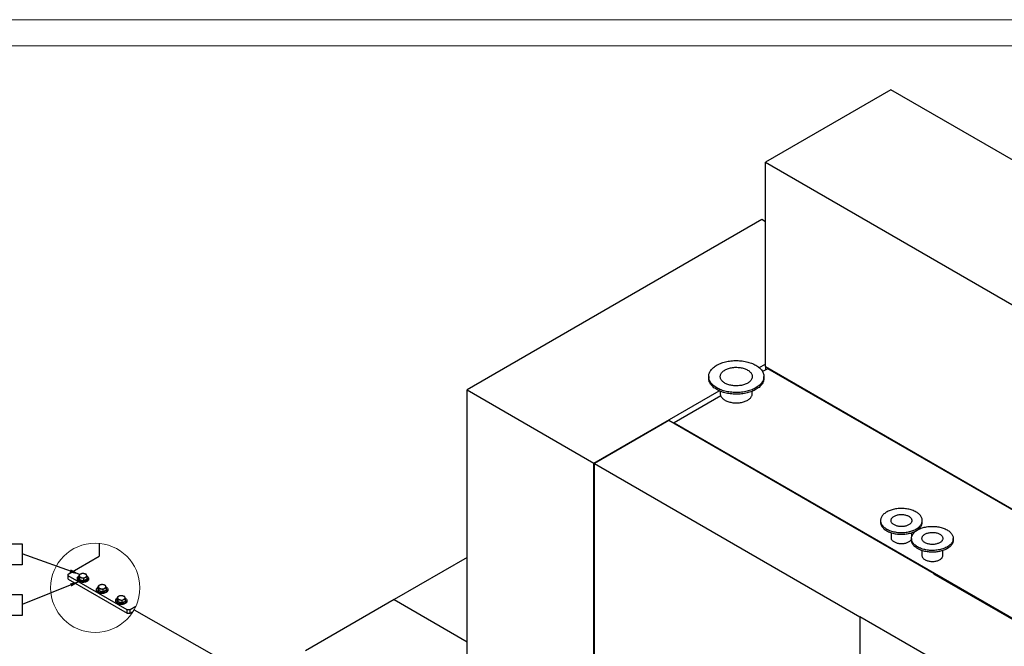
# Model space of a CAD drawing. Header units: millimetres. Extents: x 0 to 841, y 0 to 594.
# Tile 216 of 256: x 548 to 737, y 474 to 594. Entities that reach past the tile are written whole.
import ezdxf

# ---------------------------------------------------------------- set-up
doc = ezdxf.new("R2010")
doc.units = ezdxf.units.MM
doc.layers.add('NOTES', color=6, linetype='Continuous')
doc.layers.add('TRAIT-FORT', color=4, linetype='Continuous', lineweight=25)
doc.styles.add('SLDTEXTSTYLE0', font='TXT', dxfattribs={"width": 0.75})
doc.dimstyles.new('SLDDIMSTYLE2', dxfattribs={"dimtxt": 0.18, "dimasz": 2, "dimexe": 0, "dimexo": 0.0625, "dimgap": 0, "dimtad": 0, "dimtih": 1, "dimtoh": 1, "dimdec": 0, "dimrnd": 1e-09, "dimzin": 0, "dimdsep": 46, "dimtxsty": 'Standard', "dimblk1": 'NONE', "dimblk2": 'NONE', "dimsah": 1, "dimcen": 0.09, "dimadec": 0, "dimazin": 0, "dimtfac": 2, "dimtdec": 0, "dimtofl": 0, "dimtmove": 0, "dimatfit": 3, "dimldrblk": 'NONE', "dimfxl": 1, "dimfrac": 2, "dimtolj": 1, "dimtzin": 0, "dimarcsym": 0})
doc.dimstyles.new('SLDDIMSTYLE3', dxfattribs={"dimtxt": 0.18, "dimasz": 2, "dimexe": 0, "dimexo": 0.0625, "dimgap": 0, "dimtad": 0, "dimtih": 1, "dimtoh": 1, "dimdec": 0, "dimrnd": 1e-09, "dimzin": 0, "dimdsep": 46, "dimtxsty": 'Standard', "dimsah": 1, "dimcen": 0.09, "dimadec": 0, "dimazin": 0, "dimtfac": 2, "dimtdec": 0, "dimtofl": 0, "dimtmove": 0, "dimatfit": 3, "dimfxl": 1, "dimfrac": 2, "dimtolj": 1, "dimtzin": 0, "dimarcsym": 0})

# ---------------------------------------------------------------- blocks, each defined once
blk = doc.blocks.new('_None')
blk = doc.blocks.new('SW_NOTE_5')
at = {"layer": 'NOTES', "color": 0}
for p, q in [((-25.79, -2.11), (-25.79, 1.91)), ((-25.79, 1.91), (0, 1.91)), ((0, 1.91), (0, -2.11)), ((0, -2.11), (-25.79, -2.11))]:
    blk.add_line(p, q, dxfattribs=at)
at = {"layer": 'NOTES', "color": 0, "insert": (-12.84, 1.55), "char_height": 3, "attachment_point": 2, "style": 'SLDTEXTSTYLE0'}
blk.add_mtext('VIS H M12x50', dxfattribs=at)
blk = doc.blocks.new('SW_NOTE_6')
at = {"layer": 'NOTES', "color": 0}
for p, q in [((-29.43, -2.11), (-29.43, 1.91)), ((-29.43, 1.91), (0, 1.91)), ((0, 1.91), (0, -2.11)), ((0, -2.11), (-29.43, -2.11))]:
    blk.add_line(p, q, dxfattribs=at)
at = {"layer": 'NOTES', "color": 0, "insert": (-14.87, 1.58), "char_height": 3, "attachment_point": 2, "style": 'SLDTEXTSTYLE0'}
blk.add_mtext('RONDELLE M 12', dxfattribs=at)

msp = doc.modelspace()

# ---------------------------------------------------------------- linework, layer by layer
at = {"color": 7, "linetype": 'Continuous', "lineweight": 18}
for p, q in [((841, 594), (0, 594)), ((836, 589), (5, 589))]:
    msp.add_line(p, q, dxfattribs=at)
msp.add_circle((562.463, 485.068), 8.561, dxfattribs=at)
at = {"layer": 'TRAIT-FORT', "color": 4, "linetype": 'Continuous', "lineweight": 25}
for p, q in [((715.115, 580.568), (691.073, 566.689)), ((791.2, 536.645), (715.115, 580.568)), ((691.073, 527.495), (691.073, 566.689)), ((691.073, 566.689), (767.158, 522.766)), ((690.366, 555.661), (633.826, 523.021)), ((691.073, 555.253), (690.366, 555.661)), ((689.864, 527.287), (691.073, 527.985)), ((691.073, 527.495), (691.073, 526.842)), ((691.073, 527.495), (767.158, 483.573)), ((680.165, 525.581), (680.165, 525.254)), ((691.498, 527.087), (690.51, 526.517)), ((690.765, 525.254), (690.765, 525.581)), ((758.39, 488.471), (691.498, 527.087)), ((633.826, 450.349), (633.826, 523.021)), ((633.826, 523.021), (658.15, 508.979)), ((658.15, 508.979), (682.182, 522.852)), ((682.472, 521.877), (673.537, 516.719)), ((682.379, 522.766), (682.379, 522.311)), ((688.539, 522.311), (688.539, 522.762)), ((672.547, 517.127), (658.264, 508.881)), ((723.459, 487.736), (672.547, 517.127)), ((673.537, 516.719), (740.429, 478.103)), ((673.537, 516.555), (673.537, 516.719)), ((658.15, 436.307), (658.15, 508.979)), ((658.264, 508.881), (709.175, 479.49)), ((658.264, 437.026), (658.264, 508.881)), ((713.151, 497.974), (713.151, 497.648)), ((721.151, 497.648), (721.151, 497.974)), ((715.151, 495.648), (715.151, 494.708)), ((719.151, 494.945), (719.151, 495.648)), ((563.218, 493.594), (563.218, 491.145)), ((719.091, 494.546), (719.091, 494.219)), ((727.091, 494.219), (727.091, 494.546)), ((721.091, 492.219), (721.091, 491.279)), ((725.091, 491.279), (725.091, 492.219)), ((557.279, 487.716), (563.218, 491.145)), ((633.826, 490.908), (619.797, 482.809)), ((557.279, 487.389), (557.279, 487.716)), ((559.339, 487.521), (559.339, 487.083)), ((723.389, 487.696), (723.459, 487.736)), ((740.36, 477.899), (723.389, 487.696)), ((723.459, 487.736), (723.459, 487.656)), ((568.592, 480.858), (557.279, 487.389)), ((557.279, 486.736), (557.279, 487.389)), ((557.279, 486.736), (568.592, 480.205)), ((559.027, 486.9), (559.027, 486.736)), ((559.448, 486.607), (559.339, 487.083)), ((559.448, 487.045), (559.448, 486.607)), ((560.216, 486.424), (559.448, 486.607)), ((560.216, 486.861), (560.216, 486.424)), ((560.875, 486.716), (560.216, 486.424)), ((560.875, 487.154), (560.875, 486.716)), ((561.187, 486.736), (561.187, 486.9)), ((562.704, 484.777), (562.704, 484.614)), ((563.016, 485.398), (563.016, 484.96)), ((563.125, 484.485), (563.016, 484.96)), ((563.125, 484.922), (563.125, 484.485)), ((563.893, 484.301), (563.125, 484.485)), ((563.893, 484.739), (563.893, 484.301)), ((564.552, 484.594), (563.893, 484.301)), ((564.552, 485.031), (564.552, 484.594)), ((564.864, 484.614), (564.864, 484.777)), ((566.381, 482.654), (566.381, 482.491)), ((566.693, 483.275), (566.693, 482.838)), ((566.802, 482.362), (566.693, 482.838)), ((566.802, 482.799), (566.802, 482.362)), ((567.57, 482.179), (566.802, 482.362)), ((567.57, 482.616), (567.57, 482.179)), ((568.229, 482.471), (567.57, 482.179)), ((568.229, 482.908), (568.229, 482.471)), ((568.541, 482.491), (568.541, 482.654)), ((619.797, 482.809), (602.826, 473.012)), ((619.797, 482.809), (633.826, 474.71)), ((569.158, 480.858), (568.592, 480.858)), ((568.592, 480.205), (568.592, 480.858)), ((568.592, 480.205), (569.158, 480.205)), ((570.238, 481.482), (569.158, 480.858)), ((569.158, 480.205), (569.158, 480.858)), ((569.158, 480.205), (569.725, 480.533)), ((734.703, 464.837), (709.175, 479.49)), ((709.175, 479.49), (709.175, 409.268))]:
    msp.add_line(p, q, dxfattribs=at)
at = {"layer": 'TRAIT-FORT', "color": 4, "linetype": 'Continuous', "lineweight": 25, "flags": 128}
for points in [[(689.212, 527.744), (689.4, 527.63), (689.578, 527.51), (689.745, 527.385), (689.9, 527.256), (690.043, 527.122), (690.175, 526.984), (690.294, 526.842), (690.4, 526.697), (690.493, 526.549), (690.572, 526.398), (690.638, 526.245), (690.691, 526.09), (690.729, 525.934), (690.754, 525.777), (690.764, 525.62), (690.761, 525.462), (690.743, 525.305), (690.712, 525.149), (690.666, 524.993), (690.607, 524.84), (690.534, 524.688), (690.448, 524.538), (690.348, 524.392), (690.236, 524.248), (690.11, 524.108), (689.973, 523.972), (689.824, 523.84), (689.663, 523.713), (689.49, 523.591), (689.308, 523.474), (689.115, 523.362), (688.912, 523.257), (688.7, 523.157), (688.48, 523.064), (688.251, 522.978), (688.016, 522.899), (687.773, 522.826), (687.524, 522.761), (687.27, 522.704), (687.011, 522.654), (686.748, 522.612), (686.482, 522.578), (686.213, 522.552), (685.942, 522.533), (685.669, 522.523), (685.397, 522.521), (685.124, 522.527), (684.852, 522.541), (684.582, 522.564), (684.314, 522.594), (684.049, 522.632), (683.788, 522.678), (683.531, 522.732), (683.28, 522.793), (683.034, 522.862), (682.795, 522.937), (682.563, 523.02), (682.338, 523.11), (682.122, 523.206), (681.915, 523.309), (681.717, 523.417), (681.529, 523.531), (681.352, 523.651), (681.185, 523.776), (681.03, 523.905), (680.886, 524.039), (680.755, 524.178), (680.636, 524.319), (680.53, 524.465), (680.437, 524.613), (680.357, 524.763), (680.291, 524.916), (680.239, 525.071), (680.2, 525.227), (680.176, 525.384), (680.165, 525.541), (680.169, 525.699), (680.186, 525.856), (680.218, 526.012), (680.263, 526.168), (680.323, 526.322), (680.395, 526.473), (680.482, 526.623), (680.581, 526.77), (680.694, 526.913), (680.819, 527.053), (680.957, 527.189), (681.106, 527.321), (681.267, 527.448), (681.439, 527.571), (681.622, 527.688), (681.815, 527.799), (682.018, 527.905), (682.229, 528.004), (682.45, 528.097), (682.678, 528.183), (682.914, 528.263), (683.156, 528.335), (683.405, 528.4), (683.659, 528.457), (683.918, 528.507), (684.181, 528.549), (684.448, 528.583), (684.717, 528.61), (684.988, 528.628), (685.26, 528.638), (685.533, 528.64), (685.806, 528.634), (686.078, 528.62), (686.348, 528.597), (686.616, 528.567), (686.88, 528.529), (687.141, 528.483), (687.398, 528.429), (687.65, 528.368), (687.895, 528.3), (688.134, 528.224), (688.367, 528.141), (688.591, 528.051), (688.807, 527.955), (689.015, 527.853), (689.212, 527.744)], [(687.637, 526.835), (687.779, 526.747), (687.91, 526.654), (688.031, 526.556), (688.139, 526.453), (688.236, 526.347), (688.319, 526.237), (688.39, 526.124), (688.447, 526.008), (688.491, 525.891), (688.52, 525.772), (688.536, 525.652), (688.538, 525.532), (688.526, 525.412), (688.499, 525.293), (688.459, 525.175), (688.405, 525.059), (688.338, 524.946), (688.258, 524.835), (688.164, 524.728), (688.059, 524.624), (687.942, 524.525), (687.813, 524.43), (687.673, 524.341), (687.524, 524.258), (687.365, 524.18), (687.197, 524.109), (687.021, 524.045), (686.839, 523.988), (686.65, 523.937), (686.455, 523.895), (686.256, 523.86), (686.053, 523.833), (685.848, 523.813), (685.641, 523.802), (685.433, 523.799), (685.225, 523.804), (685.018, 523.817), (684.814, 523.839), (684.612, 523.868), (684.414, 523.905), (684.22, 523.949), (684.033, 524.001), (683.852, 524.06), (683.678, 524.127), (683.513, 524.199), (683.356, 524.278), (683.209, 524.363), (683.072, 524.454), (682.946, 524.549), (682.831, 524.649), (682.729, 524.754), (682.639, 524.862), (682.562, 524.974), (682.498, 525.088), (682.447, 525.205), (682.411, 525.323), (682.388, 525.442), (682.379, 525.562), (682.384, 525.682), (682.404, 525.802), (682.437, 525.92), (682.484, 526.037), (682.545, 526.152), (682.618, 526.265), (682.705, 526.374), (682.805, 526.479), (682.916, 526.581), (683.039, 526.677), (683.174, 526.769), (683.318, 526.856), (683.473, 526.936), (683.636, 527.01), (683.808, 527.078), (683.987, 527.139), (684.173, 527.193), (684.365, 527.239), (684.562, 527.278), (684.763, 527.309), (684.967, 527.332), (685.173, 527.348), (685.381, 527.355), (685.589, 527.354), (685.796, 527.345), (686.002, 527.327), (686.206, 527.302), (686.406, 527.269), (686.601, 527.228), (686.792, 527.18), (686.976, 527.125), (687.154, 527.062), (687.324, 526.992), (687.485, 526.917), (687.637, 526.835)], [(690.765, 525.254), (690.761, 525.136), (690.743, 524.979), (690.712, 524.822), (690.666, 524.667), (690.607, 524.513), (690.534, 524.361), (690.448, 524.212), (690.348, 524.065), (690.236, 523.921), (690.11, 523.781), (689.973, 523.645), (689.824, 523.513), (689.663, 523.386), (689.49, 523.264), (689.308, 523.147), (689.115, 523.036), (688.912, 522.93), (688.7, 522.831), (688.48, 522.738), (688.251, 522.651), (688.016, 522.572), (687.773, 522.5), (687.524, 522.435), (687.27, 522.377), (687.011, 522.328), (686.748, 522.285), (686.482, 522.251), (686.213, 522.225), (685.942, 522.207), (685.669, 522.197), (685.397, 522.195), (685.124, 522.201), (684.852, 522.215), (684.582, 522.237), (684.314, 522.267), (684.049, 522.306), (683.788, 522.351), (683.531, 522.405), (683.28, 522.466), (683.034, 522.535), (682.795, 522.611), (682.563, 522.694), (682.338, 522.783), (682.122, 522.88), (681.915, 522.982), (681.717, 523.09), (681.529, 523.205), (681.352, 523.324), (681.185, 523.449), (681.03, 523.579), (680.886, 523.713), (680.755, 523.851), (680.636, 523.993), (680.53, 524.138), (680.437, 524.286), (680.357, 524.437), (680.291, 524.59), (680.239, 524.744), (680.2, 524.9), (680.176, 525.057), (680.165, 525.215), (680.165, 525.254)], [(682.379, 522.311), (682.379, 522.296), (682.388, 522.176), (682.411, 522.057), (682.447, 521.938), (682.498, 521.822), (682.562, 521.708), (682.639, 521.596), (682.729, 521.488), (682.831, 521.383), (682.946, 521.283), (683.072, 521.187), (683.209, 521.097), (683.356, 521.012), (683.513, 520.933), (683.678, 520.86), (683.852, 520.794), (684.033, 520.735), (684.22, 520.683), (684.414, 520.639), (684.612, 520.602), (684.814, 520.573), (685.018, 520.551), (685.225, 520.538), (685.433, 520.533), (685.641, 520.536), (685.848, 520.547), (686.053, 520.566), (686.256, 520.594), (686.455, 520.629), (686.65, 520.671), (686.839, 520.721), (687.021, 520.779), (687.197, 520.843), (687.365, 520.914), (687.524, 520.992), (687.673, 521.075), (687.813, 521.164), (687.942, 521.259), (688.059, 521.358), (688.164, 521.461), (688.258, 521.569), (688.338, 521.679), (688.405, 521.793), (688.459, 521.909), (688.499, 522.027), (688.526, 522.146), (688.538, 522.266), (688.539, 522.311)], [(719.98, 499.607), (719.807, 499.701), (719.625, 499.789), (719.435, 499.87), (719.236, 499.945), (719.03, 500.013), (718.818, 500.074), (718.6, 500.127), (718.376, 500.173), (718.148, 500.211), (717.917, 500.241), (717.683, 500.263), (717.448, 500.277), (717.211, 500.283), (716.974, 500.281), (716.737, 500.271), (716.502, 500.253), (716.27, 500.227), (716.04, 500.193), (715.814, 500.151), (715.593, 500.101), (715.378, 500.044), (715.169, 499.98), (714.966, 499.909), (714.772, 499.83), (714.585, 499.746), (714.408, 499.655), (714.24, 499.558), (714.083, 499.456), (713.936, 499.348), (713.801, 499.236), (713.677, 499.119), (713.566, 498.998), (713.467, 498.874), (713.382, 498.746), (713.309, 498.616), (713.25, 498.484), (713.204, 498.349), (713.173, 498.214), (713.155, 498.077), (713.152, 497.94), (713.162, 497.804), (713.187, 497.667), (713.225, 497.532), (713.278, 497.399), (713.344, 497.267), (713.423, 497.138), (713.515, 497.012), (713.62, 496.89), (713.738, 496.771), (713.867, 496.656), (714.008, 496.546), (714.16, 496.441), (714.323, 496.342), (714.496, 496.248), (714.677, 496.16), (714.868, 496.079), (715.066, 496.004), (715.272, 495.936), (715.485, 495.875), (715.703, 495.822), (715.927, 495.776), (716.154, 495.738), (716.386, 495.708), (716.62, 495.686), (716.855, 495.672), (717.092, 495.666), (717.329, 495.668), (717.566, 495.678), (717.801, 495.696), (718.033, 495.722), (718.263, 495.756), (718.489, 495.798), (718.71, 495.848), (718.925, 495.905), (719.134, 495.969), (719.337, 496.04), (719.531, 496.118), (719.718, 496.203), (719.895, 496.294), (720.062, 496.391), (720.22, 496.493), (720.366, 496.601), (720.502, 496.713), (720.625, 496.83), (720.737, 496.951), (720.836, 497.075), (720.921, 497.203), (720.994, 497.333), (721.053, 497.465), (721.098, 497.6), (721.13, 497.735), (721.147, 497.872), (721.151, 498.009), (721.14, 498.145), (721.116, 498.282), (721.077, 498.417), (721.025, 498.55), (720.959, 498.682), (720.88, 498.81), (720.788, 498.937), (720.683, 499.059), (720.565, 499.178), (720.436, 499.293), (720.295, 499.403), (720.142, 499.508), (719.98, 499.607)], [(718.566, 498.791), (718.679, 498.72), (718.782, 498.643), (718.873, 498.562), (718.952, 498.477), (719.019, 498.388), (719.072, 498.297), (719.112, 498.203), (719.138, 498.107), (719.15, 498.011), (719.149, 497.914), (719.133, 497.818), (719.103, 497.723), (719.06, 497.629), (719.003, 497.538), (718.933, 497.45), (718.851, 497.366), (718.757, 497.286), (718.652, 497.211), (718.536, 497.141), (718.41, 497.077), (718.276, 497.02), (718.133, 496.969), (717.984, 496.925), (717.829, 496.888), (717.669, 496.859), (717.506, 496.838), (717.34, 496.825), (717.172, 496.82), (717.005, 496.823), (716.839, 496.834), (716.674, 496.853), (716.514, 496.88), (716.357, 496.915), (716.206, 496.957), (716.062, 497.006), (715.926, 497.062), (715.798, 497.125), (715.679, 497.193), (715.571, 497.267), (715.474, 497.346), (715.389, 497.429), (715.316, 497.516), (715.256, 497.606), (715.209, 497.699), (715.176, 497.794), (715.157, 497.89), (715.152, 497.987), (715.16, 498.083), (715.183, 498.179), (715.22, 498.273), (715.27, 498.366), (715.333, 498.455), (715.409, 498.541), (715.497, 498.623), (715.597, 498.701), (715.708, 498.774), (715.829, 498.841), (715.959, 498.901), (716.098, 498.956), (716.243, 499.003), (716.396, 499.043), (716.553, 499.076), (716.715, 499.101), (716.88, 499.118), (717.047, 499.127), (717.214, 499.128), (717.381, 499.121), (717.547, 499.106), (717.709, 499.083), (717.868, 499.052), (718.022, 499.014), (718.17, 498.968), (718.31, 498.916), (718.442, 498.856), (718.566, 498.791)], [(713.151, 497.648), (713.152, 497.614), (713.162, 497.477), (713.187, 497.341), (713.225, 497.206), (713.278, 497.072), (713.344, 496.941), (713.423, 496.812), (713.515, 496.686), (713.62, 496.563), (713.738, 496.444), (713.867, 496.33), (714.008, 496.22), (714.16, 496.115), (714.323, 496.015), (714.496, 495.921), (714.677, 495.833), (714.868, 495.752), (715.066, 495.677), (715.272, 495.609), (715.485, 495.549), (715.703, 495.495), (715.927, 495.45), (716.154, 495.412), (716.386, 495.381), (716.62, 495.359), (716.855, 495.345), (717.092, 495.339), (717.329, 495.341), (717.566, 495.351), (717.801, 495.369), (718.033, 495.395), (718.263, 495.43), (718.489, 495.472), (718.71, 495.521), (718.925, 495.578), (719.134, 495.642), (719.337, 495.714), (719.531, 495.792), (719.718, 495.876), (719.895, 495.967), (720.062, 496.064), (720.22, 496.166), (720.366, 496.274), (720.502, 496.386), (720.625, 496.503), (720.737, 496.624), (720.836, 496.748), (720.921, 496.876), (720.994, 497.006), (721.053, 497.139), (721.098, 497.273), (721.13, 497.409), (721.147, 497.545), (721.151, 497.648)], [(725.92, 496.178), (726.082, 496.079), (726.234, 495.974), (726.375, 495.864), (726.505, 495.749), (726.622, 495.63), (726.727, 495.508), (726.82, 495.382), (726.899, 495.253), (726.965, 495.121), (727.017, 494.988), (727.056, 494.853), (727.08, 494.716), (727.091, 494.58), (727.087, 494.443), (727.07, 494.306), (727.038, 494.171), (726.993, 494.036), (726.934, 493.904), (726.861, 493.774), (726.775, 493.646), (726.676, 493.522), (726.565, 493.401), (726.441, 493.284), (726.306, 493.172), (726.16, 493.064), (726.002, 492.962), (725.834, 492.865), (725.657, 492.774), (725.471, 492.69), (725.276, 492.611), (725.074, 492.54), (724.865, 492.476), (724.649, 492.419), (724.428, 492.369), (724.203, 492.327), (723.973, 492.293), (723.74, 492.267), (723.505, 492.249), (723.269, 492.239), (723.032, 492.237), (722.795, 492.243), (722.559, 492.257), (722.325, 492.279), (722.094, 492.309), (721.866, 492.347), (721.643, 492.393), (721.425, 492.446), (721.212, 492.507), (721.006, 492.575), (720.808, 492.65), (720.617, 492.731), (720.435, 492.819), (720.263, 492.913), (720.1, 493.012), (719.948, 493.117), (719.807, 493.227), (719.677, 493.342), (719.56, 493.461), (719.455, 493.583), (719.362, 493.71), (719.283, 493.838), (719.217, 493.97), (719.165, 494.103), (719.127, 494.238), (719.102, 494.375), (719.092, 494.511), (719.095, 494.648), (719.113, 494.785), (719.144, 494.92), (719.19, 495.055), (719.249, 495.187), (719.321, 495.317), (719.407, 495.445), (719.506, 495.569), (719.617, 495.69), (719.741, 495.807), (719.876, 495.919), (720.023, 496.027), (720.18, 496.129), (720.348, 496.226), (720.525, 496.317), (720.711, 496.402), (720.906, 496.48), (721.108, 496.551), (721.318, 496.615), (721.533, 496.672), (721.754, 496.722), (721.98, 496.764), (722.209, 496.798), (722.442, 496.824), (722.677, 496.842), (722.913, 496.852), (723.15, 496.854), (723.387, 496.848), (723.623, 496.834), (723.857, 496.812), (724.088, 496.782), (724.316, 496.744), (724.539, 496.698), (724.758, 496.645), (724.97, 496.584), (725.176, 496.516), (725.375, 496.441), (725.565, 496.36), (725.747, 496.272), (725.92, 496.178)], [(724.505, 495.362), (724.619, 495.291), (724.721, 495.214), (724.813, 495.133), (724.892, 495.048), (724.958, 494.959), (725.012, 494.868), (725.052, 494.774), (725.078, 494.678), (725.09, 494.582), (725.088, 494.485), (725.073, 494.389), (725.043, 494.294), (725, 494.2), (724.943, 494.109), (724.873, 494.021), (724.791, 493.937), (724.697, 493.857), (724.591, 493.782), (724.475, 493.712), (724.35, 493.648), (724.215, 493.591), (724.073, 493.54), (723.924, 493.496), (723.769, 493.459), (723.609, 493.43), (723.445, 493.409), (723.279, 493.396), (723.112, 493.391), (722.945, 493.394), (722.778, 493.405), (722.614, 493.424), (722.453, 493.451), (722.297, 493.486), (722.146, 493.528), (722.002, 493.577), (721.865, 493.633), (721.737, 493.696), (721.619, 493.764), (721.511, 493.838), (721.414, 493.917), (721.329, 494), (721.256, 494.087), (721.196, 494.177), (721.149, 494.27), (721.116, 494.365), (721.096, 494.461), (721.091, 494.558), (721.1, 494.654), (721.123, 494.75), (721.159, 494.844), (721.209, 494.937), (721.273, 495.026), (721.349, 495.112), (721.437, 495.195), (721.537, 495.272), (721.648, 495.345), (721.769, 495.412), (721.899, 495.472), (722.037, 495.527), (722.183, 495.574), (722.335, 495.615), (722.493, 495.647), (722.655, 495.672), (722.82, 495.689), (722.986, 495.699), (723.154, 495.7), (723.321, 495.692), (723.486, 495.677), (723.649, 495.654), (723.808, 495.623), (723.962, 495.585), (724.109, 495.539), (724.25, 495.487), (724.382, 495.427), (724.505, 495.362)], [(715.151, 494.708), (715.157, 494.624), (715.176, 494.528), (715.209, 494.433), (715.256, 494.34), (715.316, 494.25), (715.389, 494.163), (715.474, 494.079), (715.571, 494.001), (715.679, 493.927), (715.798, 493.858), (715.926, 493.796), (716.062, 493.74), (716.206, 493.691), (716.357, 493.649), (716.514, 493.614), (716.674, 493.587), (716.839, 493.568), (717.005, 493.557), (717.172, 493.554), (717.34, 493.559), (717.506, 493.572), (717.669, 493.593), (717.829, 493.622), (717.984, 493.659), (718.133, 493.702), (718.276, 493.753), (718.41, 493.811), (718.536, 493.875), (718.652, 493.945), (718.757, 494.02), (718.851, 494.1), (718.933, 494.184), (719.003, 494.272), (719.06, 494.363), (719.091, 494.427)], [(727.091, 494.219), (727.087, 494.116), (727.07, 493.98), (727.038, 493.844), (726.993, 493.71), (726.934, 493.577), (726.861, 493.447), (726.775, 493.319), (726.676, 493.195), (726.565, 493.074), (726.441, 492.957), (726.306, 492.845), (726.16, 492.738), (726.002, 492.635), (725.834, 492.538), (725.657, 492.448), (725.471, 492.363), (725.276, 492.285), (725.074, 492.213), (724.865, 492.149), (724.649, 492.092), (724.428, 492.043), (724.203, 492.001), (723.973, 491.967), (723.74, 491.94), (723.505, 491.922), (723.269, 491.912), (723.032, 491.91), (722.795, 491.916), (722.559, 491.93), (722.325, 491.952), (722.094, 491.983), (721.866, 492.021), (721.643, 492.066), (721.425, 492.12), (721.212, 492.18), (721.006, 492.248), (720.808, 492.323), (720.617, 492.404), (720.435, 492.492), (720.263, 492.586), (720.1, 492.686), (719.948, 492.791), (719.807, 492.901), (719.677, 493.015), (719.56, 493.134), (719.455, 493.257), (719.362, 493.383), (719.283, 493.512), (719.217, 493.643), (719.165, 493.777), (719.127, 493.912), (719.102, 494.048), (719.092, 494.185), (719.091, 494.219)], [(721.091, 491.279), (721.096, 491.195), (721.116, 491.099), (721.149, 491.004), (721.196, 490.911), (721.256, 490.821), (721.329, 490.734), (721.414, 490.651), (721.511, 490.572), (721.619, 490.498), (721.737, 490.429), (721.865, 490.367), (722.002, 490.311), (722.146, 490.262), (722.297, 490.22), (722.453, 490.185), (722.614, 490.158), (722.778, 490.139), (722.945, 490.128), (723.112, 490.125), (723.279, 490.13), (723.445, 490.143), (723.609, 490.164), (723.769, 490.193), (723.924, 490.23), (724.073, 490.273), (724.215, 490.324), (724.35, 490.382), (724.475, 490.446), (724.591, 490.516), (724.697, 490.591), (724.791, 490.671), (724.873, 490.755), (724.943, 490.843), (725, 490.934), (725.043, 491.028), (725.073, 491.123), (725.088, 491.219), (725.091, 491.279)], [(559.669, 487.719), (559.598, 487.683), (559.536, 487.642), (559.483, 487.597), (559.442, 487.548), (559.412, 487.497), (559.393, 487.444), (559.387, 487.389), (559.393, 487.335)], [(560.821, 487.444), (560.803, 487.497), (560.772, 487.549), (560.731, 487.598), (560.678, 487.643), (560.616, 487.684), (560.545, 487.719), (560.467, 487.75), (560.382, 487.774)], [(560.546, 487.06), (560.616, 487.096), (560.679, 487.137), (560.731, 487.182), (560.772, 487.231), (560.803, 487.282), (560.821, 487.335), (560.827, 487.39), (560.821, 487.444)], [(559.539, 486.37), (559.395, 486.431), (559.271, 486.505), (559.17, 486.59), (559.095, 486.683), (559.047, 486.782), (559.027, 486.884), (559.038, 486.987), (559.077, 487.088), (559.145, 487.183), (559.239, 487.27), (559.339, 487.338)], [(559.539, 486.206), (559.395, 486.267), (559.271, 486.342), (559.17, 486.426), (559.095, 486.52), (559.047, 486.619), (559.027, 486.721), (559.027, 486.736)], [(559.393, 487.335), (559.412, 487.282), (559.442, 487.23), (559.484, 487.182), (559.536, 487.136), (559.598, 487.096), (559.669, 487.06), (559.747, 487.03), (559.832, 487.006)], [(560.85, 487.352), (560.943, 487.294), (561.044, 487.21), (561.12, 487.116), (561.168, 487.017), (561.187, 486.915), (561.176, 486.812), (561.137, 486.712), (561.069, 486.616), (560.975, 486.529), (560.858, 486.451), (560.72, 486.386), (560.565, 486.335), (560.398, 486.299), (560.223, 486.28), (560.044, 486.277), (559.868, 486.292), (559.698, 486.323), (559.539, 486.37)], [(561.187, 486.736), (561.176, 486.649), (561.137, 486.548), (561.069, 486.453), (560.975, 486.366), (560.858, 486.288), (560.72, 486.223), (560.565, 486.172), (560.398, 486.136), (560.223, 486.116), (560.044, 486.114), (559.868, 486.128), (559.698, 486.159), (559.539, 486.206)], [(563.346, 485.597), (563.275, 485.561), (563.213, 485.52), (563.16, 485.475), (563.119, 485.426), (563.089, 485.374), (563.07, 485.321), (563.064, 485.267), (563.07, 485.213)], [(564.498, 485.321), (564.479, 485.375), (564.449, 485.426), (564.407, 485.475), (564.355, 485.52), (564.293, 485.561), (564.222, 485.597), (564.144, 485.627), (564.059, 485.651)], [(563.216, 484.247), (563.072, 484.308), (562.948, 484.382), (562.847, 484.467), (562.771, 484.56), (562.723, 484.659), (562.704, 484.762), (562.715, 484.865), (562.754, 484.965), (562.822, 485.06), (562.916, 485.148), (563.016, 485.215)], [(563.216, 484.084), (563.072, 484.145), (562.948, 484.219), (562.847, 484.304), (562.771, 484.397), (562.723, 484.496), (562.704, 484.598), (562.704, 484.614)], [(563.07, 485.213), (563.089, 485.159), (563.119, 485.108), (563.161, 485.059), (563.213, 485.014), (563.275, 484.973), (563.346, 484.937), (563.424, 484.907), (563.509, 484.883)], [(564.527, 485.229), (564.62, 485.172), (564.721, 485.087), (564.797, 484.994), (564.845, 484.895), (564.864, 484.792), (564.853, 484.689), (564.814, 484.589), (564.746, 484.494), (564.652, 484.406), (564.535, 484.329), (564.397, 484.264), (564.242, 484.212), (564.075, 484.177), (563.9, 484.157), (563.721, 484.155), (563.545, 484.169), (563.375, 484.2), (563.216, 484.247)], [(564.864, 484.614), (564.853, 484.526), (564.814, 484.426), (564.746, 484.33), (564.652, 484.243), (564.535, 484.165), (564.397, 484.1), (564.242, 484.049), (564.075, 484.013), (563.9, 483.994), (563.721, 483.991), (563.545, 484.006), (563.375, 484.037), (563.216, 484.084)], [(564.223, 484.937), (564.293, 484.973), (564.355, 485.014), (564.408, 485.059), (564.449, 485.108), (564.48, 485.16), (564.498, 485.213), (564.504, 485.267), (564.498, 485.321)], [(566.893, 482.124), (566.749, 482.185), (566.625, 482.259), (566.524, 482.344), (566.448, 482.438), (566.4, 482.537), (566.381, 482.639), (566.392, 482.742), (566.431, 482.842), (566.499, 482.938), (566.593, 483.025), (566.693, 483.093)], [(566.893, 481.961), (566.749, 482.022), (566.625, 482.096), (566.524, 482.181), (566.448, 482.274), (566.4, 482.373), (566.381, 482.476), (566.381, 482.491)], [(567.023, 483.474), (566.952, 483.438), (566.89, 483.397), (566.837, 483.352), (566.796, 483.303), (566.766, 483.252), (566.747, 483.198), (566.741, 483.144), (566.747, 483.09)], [(566.747, 483.09), (566.766, 483.037), (566.796, 482.985), (566.838, 482.936), (566.89, 482.891), (566.952, 482.85), (567.023, 482.814), (567.101, 482.784), (567.186, 482.76)], [(568.204, 483.107), (568.297, 483.049), (568.398, 482.964), (568.474, 482.871), (568.522, 482.772), (568.541, 482.67), (568.53, 482.567), (568.491, 482.466), (568.423, 482.371), (568.329, 482.284), (568.212, 482.206), (568.074, 482.141), (567.919, 482.09), (567.752, 482.054), (567.576, 482.034), (567.398, 482.032), (567.222, 482.046), (567.051, 482.077), (566.893, 482.124)], [(568.541, 482.491), (568.53, 482.403), (568.491, 482.303), (568.423, 482.208), (568.329, 482.12), (568.212, 482.043), (568.074, 481.978), (567.919, 481.926), (567.752, 481.891), (567.576, 481.871), (567.398, 481.869), (567.222, 481.883), (567.051, 481.914), (566.893, 481.961)], [(568.175, 483.199), (568.156, 483.252), (568.126, 483.303), (568.084, 483.352), (568.032, 483.397), (567.97, 483.438), (567.899, 483.474), (567.821, 483.504), (567.736, 483.528)], [(567.9, 482.815), (567.97, 482.85), (568.032, 482.891), (568.085, 482.937), (568.126, 482.985), (568.157, 483.037), (568.175, 483.09), (568.181, 483.144), (568.175, 483.199)]]:
    msp.add_lwpolyline(points, dxfattribs=at)
at = {"layer": 'TRAIT-FORT', "color": 4, "linetype": 'Continuous', "lineweight": 25}
for centre, radius, start, end in [((560.11, 486.644), 1.163, 76.4274, 112.29163), ((560.105, 488.135), 1.162, 256.42592, 292.2931), ((563.787, 484.521), 1.163, 76.42746, 112.2915), ((563.782, 486.013), 1.163, 256.42974, 292.28923), ((567.464, 482.398), 1.163, 76.42729, 112.29174), ((567.459, 483.89), 1.163, 256.4274, 292.29163)]:
    msp.add_arc(centre, radius, start, end, dxfattribs=at)
for points, knots in [([(559.669, 487.719), (559.661, 487.716), (559.6, 487.688), (559.487, 487.626), (559.389, 487.556), (559.339, 487.521)], [0, 0, 0, 0, 0.0668245, 0.5198619, 1, 1, 1, 1]), ([(559.393, 487.335), (559.392, 487.341), (559.383, 487.378), (559.368, 487.441), (559.348, 487.496), (559.339, 487.521)], [0, 0, 0, 0, 0.0883156, 0.5970795, 1, 1, 1, 1]), ([(559.998, 487.813), (559.944, 487.803), (559.831, 487.784), (559.724, 487.741), (559.669, 487.719)], [0, 0, 0, 0, 0.48016018, 1, 1, 1, 1]), ([(560.382, 487.774), (560.354, 487.78), (560.228, 487.808), (560.099, 487.811), (559.998, 487.813)], [0, 0, 0, 0, 0.2254241, 1, 1, 1, 1]), ([(560.767, 487.629), (560.742, 487.641), (560.619, 487.701), (560.488, 487.741), (560.382, 487.774)], [0, 0, 0, 0, 0.1977514, 1, 1, 1, 1]), ([(560.821, 487.444), (560.82, 487.45), (560.811, 487.487), (560.795, 487.55), (560.775, 487.605), (560.767, 487.629)], [0, 0, 0, 0, 0.0883098, 0.5970724, 1, 1, 1, 1]), ([(560.875, 487.154), (560.867, 487.205), (560.851, 487.302), (560.831, 487.399), (560.821, 487.444)], [0, 0, 0, 0, 0.5310578, 1, 1, 1, 1]), ([(559.448, 487.045), (559.439, 487.096), (559.423, 487.194), (559.403, 487.29), (559.393, 487.335)], [0, 0, 0, 0, 0.5310912, 1, 1, 1, 1]), ([(559.832, 487.006), (559.803, 487.012), (559.678, 487.04), (559.548, 487.043), (559.448, 487.045)], [0, 0, 0, 0, 0.2254241, 1, 1, 1, 1]), ([(560.216, 486.861), (560.192, 486.873), (560.069, 486.933), (559.937, 486.973), (559.832, 487.006)], [0, 0, 0, 0, 0.1977593, 1, 1, 1, 1]), ([(560.546, 487.06), (560.538, 487.056), (560.477, 487.029), (560.364, 486.967), (560.266, 486.897), (560.216, 486.861)], [0, 0, 0, 0, 0.0668125, 0.5198569, 1, 1, 1, 1]), ([(560.875, 487.154), (560.821, 487.144), (560.708, 487.125), (560.601, 487.082), (560.546, 487.06)], [0, 0, 0, 0, 0.48016725, 1, 1, 1, 1]), ([(563.346, 485.597), (563.338, 485.593), (563.277, 485.566), (563.164, 485.503), (563.066, 485.434), (563.016, 485.398)], [0, 0, 0, 0, 0.06682456, 0.51985141, 1, 1, 1, 1]), ([(563.675, 485.69), (563.621, 485.681), (563.508, 485.661), (563.401, 485.619), (563.346, 485.597)], [0, 0, 0, 0, 0.4801602, 1, 1, 1, 1]), ([(564.059, 485.651), (564.031, 485.657), (563.905, 485.685), (563.776, 485.688), (563.675, 485.69)], [0, 0, 0, 0, 0.2254214, 1, 1, 1, 1]), ([(564.443, 485.507), (564.419, 485.519), (564.296, 485.579), (564.165, 485.619), (564.059, 485.651)], [0, 0, 0, 0, 0.1977619, 1, 1, 1, 1]), ([(563.07, 485.213), (563.069, 485.218), (563.06, 485.256), (563.044, 485.318), (563.025, 485.373), (563.016, 485.398)], [0, 0, 0, 0, 0.0883099, 0.5970798, 1, 1, 1, 1]), ([(563.125, 484.922), (563.116, 484.974), (563.1, 485.071), (563.08, 485.167), (563.07, 485.213)], [0, 0, 0, 0, 0.5310565, 1, 1, 1, 1]), ([(563.509, 484.883), (563.48, 484.889), (563.354, 484.917), (563.225, 484.92), (563.125, 484.922)], [0, 0, 0, 0, 0.225428, 1, 1, 1, 1]), ([(563.893, 484.739), (563.869, 484.75), (563.745, 484.81), (563.614, 484.851), (563.509, 484.883)], [0, 0, 0, 0, 0.1977693, 1, 1, 1, 1]), ([(564.223, 484.937), (564.215, 484.934), (564.154, 484.906), (564.041, 484.844), (563.943, 484.774), (563.893, 484.739)], [0, 0, 0, 0, 0.0668245, 0.5198619, 1, 1, 1, 1]), ([(564.552, 485.031), (564.498, 485.022), (564.385, 485.002), (564.278, 484.959), (564.223, 484.937)], [0, 0, 0, 0, 0.4801557, 1, 1, 1, 1]), ([(564.498, 485.321), (564.497, 485.327), (564.488, 485.364), (564.472, 485.427), (564.452, 485.482), (564.443, 485.507)], [0, 0, 0, 0, 0.0883156, 0.5970795, 1, 1, 1, 1]), ([(564.552, 485.031), (564.544, 485.083), (564.528, 485.18), (564.507, 485.276), (564.498, 485.321)], [0, 0, 0, 0, 0.5310595, 1, 1, 1, 1]), ([(567.023, 483.474), (567.015, 483.47), (566.954, 483.443), (566.841, 483.381), (566.743, 483.311), (566.693, 483.275)], [0, 0, 0, 0, 0.0668238, 0.5198566, 1, 1, 1, 1]), ([(566.747, 483.09), (566.746, 483.095), (566.737, 483.133), (566.721, 483.195), (566.702, 483.251), (566.693, 483.275)], [0, 0, 0, 0, 0.0883149, 0.5970747, 1, 1, 1, 1]), ([(566.802, 482.799), (566.793, 482.851), (566.777, 482.948), (566.757, 483.045), (566.747, 483.09)], [0, 0, 0, 0, 0.5310595, 1, 1, 1, 1]), ([(567.186, 482.76), (567.157, 482.766), (567.031, 482.794), (566.902, 482.797), (566.802, 482.799)], [0, 0, 0, 0, 0.225428, 1, 1, 1, 1]), ([(567.352, 483.568), (567.298, 483.558), (567.185, 483.539), (567.078, 483.496), (567.023, 483.474)], [0, 0, 0, 0, 0.4801602, 1, 1, 1, 1]), ([(567.57, 482.616), (567.546, 482.628), (567.422, 482.688), (567.291, 482.728), (567.186, 482.76)], [0, 0, 0, 0, 0.1977619, 1, 1, 1, 1]), ([(567.736, 483.528), (567.708, 483.535), (567.582, 483.563), (567.452, 483.565), (567.352, 483.568)], [0, 0, 0, 0, 0.2254241, 1, 1, 1, 1]), ([(567.9, 482.815), (567.892, 482.811), (567.831, 482.784), (567.718, 482.721), (567.62, 482.652), (567.57, 482.616)], [0, 0, 0, 0, 0.0668246, 0.5198514, 1, 1, 1, 1]), ([(568.12, 483.384), (568.096, 483.396), (567.973, 483.456), (567.842, 483.496), (567.736, 483.528)], [0, 0, 0, 0, 0.1977699, 1, 1, 1, 1]), ([(568.229, 482.908), (568.175, 482.899), (568.062, 482.879), (567.955, 482.837), (567.9, 482.815)], [0, 0, 0, 0, 0.48016018, 1, 1, 1, 1]), ([(568.175, 483.199), (568.174, 483.204), (568.165, 483.242), (568.149, 483.304), (568.129, 483.36), (568.12, 483.384)], [0, 0, 0, 0, 0.088314, 0.5970532, 1, 1, 1, 1]), ([(568.229, 482.908), (568.221, 482.96), (568.205, 483.057), (568.184, 483.153), (568.175, 483.199)], [0, 0, 0, 0, 0.5310714, 1, 1, 1, 1])]:
    msp.add_open_spline(points, degree=3, knots=knots, dxfattribs=at)

# ---------------------------------------------------------------- block references
at = {"layer": 'NOTES', "color": 211}
for name, p in [('SW_NOTE_5', (548.428, 491.572)), ('SW_NOTE_6', (548.428, 481.887))]:
    msp.add_blockref(name, p, dxfattribs=at)

# ---------------------------------------------------------------- leaders
at = {"color": 7, "linetype": 'Continuous', "lineweight": 18, "has_arrowhead": 0}
msp.add_leader([(569.912, 480.846), (658.97, 430.381)], dimstyle='SLDDIMSTYLE2', dxfattribs=at)
at = {"layer": 'NOTES', "color": 211}
for points in [[(559.532, 487.64), (548.428, 491.572)], [(559.599, 486.349), (548.428, 481.887)]]:
    msp.add_leader(points, dimstyle='SLDDIMSTYLE3', dxfattribs=at)

doc.saveas('drawing.dxf')
